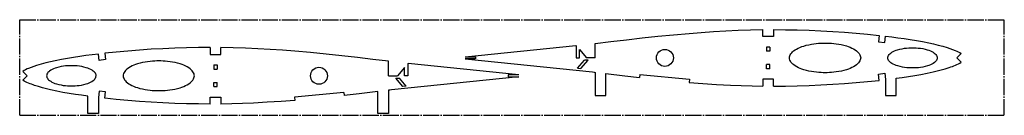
# Model space of a CAD drawing. Header units: millimetres. Extents: x 137 to 1067, y 425 to 515.
import ezdxf

# ---------------------------------------------------------------- set-up
doc = ezdxf.new("R2010")
doc.units = ezdxf.units.MM
doc.linetypes.add('SLD-Осевая', pattern=[19.05, 15.24, -1.27, 1.27, -1.27])
doc.linetypes.add('SLD-Сплошная', pattern=[0])

msp = doc.modelspace()

# ---------------------------------------------------------------- linework, layer by layer
at = {"color": 7, "linetype": 'SLD-Осевая'}
for p, q in [((137, 425.12), (137, 515.12)), ((137, 515.12), (1067, 515.12)), ((1067, 425.12), (1067, 515.12)), ((137, 425.12), (1067, 425.12))]:
    msp.add_line(p, q, dxfattribs=at)
at = {"color": 7, "linetype": 'SLD-Сплошная'}
for p, q in [((839.06, 499.23), (839.06, 505.79)), ((849.06, 505.84), (849.06, 499.23)), ((849.06, 499.23), (839.06, 499.23)), ((948.83, 500.35), (948.14, 494.39)), ((948.14, 494.39), (954.1, 493.69)), ((954.1, 493.69), (954.79, 499.65)), ((317.05, 488.96), (317.05, 482.35)), ((327.05, 482.35), (327.05, 488.91)), ((557.61, 480.19), (662.32, 490.88)), ((662.32, 490.88), (662.56, 490.6)), ((662.56, 490.6), (662.56, 479.19)), ((665.6, 487.07), (672.36, 479.19)), ((665.6, 479.19), (665.6, 487.07)), ((680.7, 479.19), (680.7, 492.81)), ((842.53, 489.42), (842.53, 485.45)), ((845.62, 489.42), (842.53, 489.42)), ((845.62, 485.45), (842.53, 485.45)), ((845.62, 489.42), (845.62, 485.45)), ((212.02, 476.82), (211.33, 482.77)), ((217.98, 477.51), (212.02, 476.82)), ((217.29, 483.47), (217.98, 477.51)), ((317.05, 482.35), (327.05, 482.35)), ((485.42, 462.31), (485.42, 475.93)), ((557.61, 480.19), (567.63, 480.19)), ((567.63, 478.18), (557.61, 478.18)), ((557.61, 478.18), (677.96, 465.89)), ((567.63, 480.19), (567.63, 478.18)), ((662.56, 479.19), (665.6, 479.19)), ((664, 469.45), (670.5, 477.01)), ((667.12, 469.24), (673.8, 477.01)), ((673.8, 477.01), (670.5, 477.01)), ((680.7, 479.19), (672.36, 479.19)), ((1022.06, 479.19), (1026.23, 483.34)), ((1022.06, 479.19), (1026.23, 475.03)), ((144.06, 462.31), (139.89, 466.46)), ((320.5, 472.54), (323.59, 472.54)), ((320.5, 472.54), (320.5, 468.57)), ((320.5, 468.57), (323.59, 468.57)), ((323.59, 472.54), (323.59, 468.57)), ((500.52, 470.19), (493.75, 462.31)), ((500.52, 462.31), (500.52, 470.19)), ((503.79, 474), (503.55, 473.72)), ((503.55, 473.72), (503.55, 462.31)), ((608.51, 463.31), (503.79, 474)), ((664, 469.45), (667.12, 469.24)), ((680.7, 465.56), (680.7, 443.78)), ((845.62, 472.93), (842.53, 472.93)), ((842.53, 468.95), (842.53, 472.93)), ((845.62, 468.95), (842.53, 468.95)), ((845.62, 468.95), (845.62, 472.93)), ((144.06, 462.31), (139.89, 458.15)), ((320.5, 456.05), (323.59, 456.05)), ((320.5, 452.07), (320.5, 456.05)), ((323.59, 452.07), (323.59, 456.05)), ((485.42, 462.31), (493.75, 462.31)), ((608.51, 461.3), (488.16, 449.02)), ((492.32, 460.14), (495.62, 460.14)), ((499, 452.36), (492.32, 460.14)), ((502.11, 452.57), (495.62, 460.14)), ((503.55, 462.31), (500.52, 462.31)), ((608.51, 463.31), (598.49, 463.31)), ((598.49, 463.31), (598.49, 461.3)), ((598.49, 461.3), (608.51, 461.3)), ((690.7, 443.78), (690.7, 464.36)), ((722.85, 463.55), (722.57, 460.66)), ((722.85, 463.55), (769.5, 459.05)), ((769.5, 459.05), (769.21, 456.06)), ((849.06, 459.14), (839.06, 459.14)), ((839.06, 459.14), (839.06, 452.58)), ((849.06, 452.53), (849.06, 459.14)), ((948.14, 463.98), (954.1, 464.68)), ((948.83, 458.02), (948.14, 463.98)), ((954.1, 464.68), (954.79, 458.72)), ((954.79, 458.72), (954.79, 443.78)), ((964.79, 443.78), (964.79, 459.99)), ((212.02, 447.8), (211.33, 441.84)), ((217.98, 447.11), (212.02, 447.8)), ((217.29, 441.15), (217.98, 447.11)), ((320.5, 452.07), (323.59, 452.07)), ((443.27, 446.67), (396.62, 442.17)), ((443.27, 446.67), (443.55, 443.78)), ((475.42, 426.9), (475.42, 447.48)), ((485.42, 448.68), (485.42, 426.9)), ((502.11, 452.57), (499, 452.36)), ((201.33, 426.9), (201.33, 443.11)), ((211.33, 441.84), (211.33, 426.9)), ((317.05, 435.66), (317.05, 442.26)), ((317.05, 442.26), (327.05, 442.26)), ((327.05, 442.26), (327.05, 435.7)), ((396.62, 442.17), (396.91, 439.18)), ((680.7, 443.78), (690.7, 443.78)), ((954.79, 443.78), (964.79, 443.78)), ((211.33, 426.9), (201.33, 426.9)), ((485.42, 426.9), (475.42, 426.9))]:
    msp.add_line(p, q, dxfattribs=at)
at = {"color": 7, "linetype": 'SLD-Сплошная', "flags": 128}
for points in [[(680.7, 492.81), (695.43, 494.58), (710.16, 496.31), (724.9, 497.97), (739.65, 499.54), (754.41, 501), (769.19, 502.31), (780.81, 503.22), (792.45, 504.02), (804.1, 504.69), (815.75, 505.22), (827.41, 505.59), (839.06, 505.79)], [(849.06, 505.84), (860.26, 505.75), (871.45, 505.54), (882.64, 505.19), (893.83, 504.72), (905.01, 504.11), (915.98, 503.38), (926.94, 502.51), (937.9, 501.5), (948.83, 500.35)], [(897.62, 493.18), (899.55, 493.16), (901.59, 493.09), (903.73, 492.96), (905.96, 492.76), (908.28, 492.48), (910.62, 492.11), (913, 491.66), (915.41, 491.09), (917.8, 490.42), (919.58, 489.82), (921.31, 489.16), (922.97, 488.43), (924.54, 487.63), (926, 486.76), (927.32, 485.82), (928.33, 484.97), (929.21, 484.08), (929.95, 483.16), (930.54, 482.2), (930.97, 481.23), (931.23, 480.24), (931.33, 479.24), (931.25, 478.24), (931, 477.25), (930.59, 476.27), (930.02, 475.32), (929.29, 474.39), (928.43, 473.5), (927.43, 472.65), (926.13, 471.71), (924.68, 470.83), (923.12, 470.02), (921.47, 469.29), (919.76, 468.62), (917.99, 468.02), (915.57, 467.33), (913.13, 466.75), (910.71, 466.28), (908.34, 465.91), (906.03, 465.62), (903.85, 465.42), (901.75, 465.29), (899.75, 465.21), (897.86, 465.19), (895.92, 465.21), (893.88, 465.28), (891.74, 465.41), (889.51, 465.61), (887.19, 465.89), (884.85, 466.26), (882.47, 466.72), (880.07, 467.28), (877.68, 467.96), (875.9, 468.55), (874.17, 469.21), (872.51, 469.94), (870.93, 470.74), (869.48, 471.61), (868.15, 472.55), (867.14, 473.4), (866.26, 474.29), (865.52, 475.21), (864.93, 476.17), (864.5, 477.14), (864.24, 478.13), (864.14, 479.13), (864.22, 480.13), (864.47, 481.12), (864.88, 482.1), (865.46, 483.05), (866.18, 483.98), (867.05, 484.87), (868.04, 485.72), (869.35, 486.66), (870.79, 487.54), (872.35, 488.35), (874, 489.09), (875.72, 489.75), (877.49, 490.35), (879.91, 491.05), (882.35, 491.62), (884.76, 492.09), (887.14, 492.47), (889.44, 492.75), (891.63, 492.95), (893.72, 493.08), (895.72, 493.16), (897.62, 493.18)], [(954.79, 499.65), (960.64, 498.92), (966.49, 498.15), (972.32, 497.34), (978.15, 496.47), (983.98, 495.53), (989.78, 494.51), (995.56, 493.36), (999.99, 492.38), (1004.4, 491.31), (1008.79, 490.13), (1013.14, 488.83), (1015.67, 488), (1018.19, 487.13), (1020.68, 486.21), (1022.14, 485.61), (1023.56, 484.95), (1024.93, 484.2), (1026.23, 483.34)], [(317.05, 488.96), (305.86, 488.87), (294.67, 488.66), (283.47, 488.31), (272.29, 487.84), (261.11, 487.24), (250.14, 486.51), (239.17, 485.64), (228.22, 484.63), (217.29, 483.47)], [(485.42, 475.93), (470.69, 477.7), (455.96, 479.43), (441.22, 481.09), (426.47, 482.66), (411.71, 484.12), (396.93, 485.43), (385.3, 486.35), (373.67, 487.14), (362.02, 487.81), (350.37, 488.34), (338.71, 488.71), (327.05, 488.91)], [(980.25, 488.72), (981.98, 488.7), (983.82, 488.61), (985.78, 488.46), (987.83, 488.21), (989.95, 487.87), (992.12, 487.42), (994.28, 486.83), (995.76, 486.34), (997.19, 485.78), (998.54, 485.16), (999.78, 484.46), (1000.9, 483.7), (1001.71, 483.02), (1002.39, 482.31), (1002.94, 481.56), (1003.34, 480.8), (1003.59, 480.01), (1003.68, 479.22), (1003.6, 478.43), (1003.37, 477.64), (1002.98, 476.87), (1002.44, 476.13), (1001.76, 475.41), (1000.96, 474.73), (999.86, 473.97), (998.62, 473.27), (997.28, 472.64), (995.86, 472.07), (994.39, 471.58), (992.24, 470.99), (990.08, 470.53), (987.96, 470.18), (985.91, 469.93), (983.96, 469.77), (982.12, 469.68), (980.39, 469.66), (978.66, 469.68), (976.82, 469.76), (974.86, 469.92), (972.81, 470.16), (970.69, 470.5), (968.52, 470.96), (966.36, 471.54), (964.88, 472.03), (963.45, 472.59), (962.1, 473.22), (960.86, 473.91), (959.74, 474.67), (958.93, 475.35), (958.25, 476.07), (957.7, 476.81), (957.3, 477.58), (957.05, 478.36), (956.96, 479.16), (957.04, 479.95), (957.27, 480.74), (957.66, 481.5), (958.2, 482.25), (958.88, 482.97), (959.68, 483.65), (960.78, 484.41), (962.02, 485.11), (963.36, 485.74), (964.78, 486.3), (966.25, 486.8), (968.4, 487.38), (970.56, 487.85), (972.68, 488.19), (974.73, 488.44), (976.68, 488.6), (978.52, 488.69), (980.25, 488.72)], [(211.33, 482.77), (205.48, 482.05), (199.63, 481.27), (193.79, 480.46), (187.96, 479.59), (182.14, 478.66), (176.34, 477.63), (170.56, 476.48), (166.12, 475.51), (161.71, 474.43), (157.33, 473.25), (152.98, 471.95), (150.45, 471.12), (147.93, 470.25), (145.43, 469.33), (143.98, 468.73), (142.56, 468.07), (141.19, 467.32), (139.89, 466.46)], [(268.5, 476.3), (266.57, 476.28), (264.53, 476.21), (262.39, 476.08), (260.16, 475.88), (257.84, 475.6), (255.5, 475.24), (253.12, 474.78), (250.71, 474.21), (248.32, 473.54), (246.54, 472.95), (244.81, 472.28), (243.15, 471.55), (241.58, 470.75), (240.12, 469.88), (238.8, 468.94), (237.79, 468.09), (236.91, 467.2), (236.17, 466.28), (235.58, 465.33), (235.15, 464.35), (234.88, 463.36), (234.79, 462.36), (234.87, 461.36), (235.11, 460.37), (235.53, 459.4), (236.1, 458.44), (236.83, 457.51), (237.69, 456.62), (238.69, 455.77), (239.99, 454.83), (241.44, 453.95), (242.99, 453.15), (244.64, 452.41), (246.36, 451.74), (248.13, 451.14), (250.55, 450.45), (252.99, 449.87), (255.41, 449.4), (257.78, 449.03), (260.09, 448.75), (262.27, 448.55), (264.37, 448.41), (266.37, 448.34), (268.26, 448.31), (270.2, 448.33), (272.24, 448.4), (274.37, 448.53), (276.61, 448.74), (278.92, 449.02), (281.26, 449.38), (283.65, 449.84), (286.05, 450.4), (288.44, 451.08), (290.22, 451.67), (291.95, 452.33), (293.61, 453.06), (295.18, 453.87), (296.64, 454.74), (297.97, 455.67), (298.98, 456.52), (299.86, 457.41), (300.6, 458.34), (301.19, 459.29), (301.62, 460.26), (301.88, 461.25), (301.97, 462.25), (301.9, 463.25), (301.65, 464.24), (301.24, 465.22), (300.66, 466.17), (299.94, 467.1), (299.07, 467.99), (298.08, 468.85), (296.77, 469.79), (295.33, 470.66), (293.77, 471.47), (292.12, 472.21), (290.4, 472.87), (288.63, 473.47), (286.21, 474.17), (283.77, 474.75), (281.35, 475.22), (278.98, 475.59), (276.68, 475.87), (274.49, 476.07), (272.4, 476.2), (270.4, 476.28), (268.5, 476.3)], [(964.79, 459.99), (970.67, 460.8), (976.55, 461.66), (982.41, 462.58), (988.26, 463.58), (994.09, 464.7), (999.89, 465.96), (1003.7, 466.88), (1007.49, 467.88), (1011.26, 468.97), (1014.99, 470.14), (1016.45, 470.63), (1017.91, 471.14), (1019.36, 471.66), (1020.8, 472.21), (1022.22, 472.8), (1023.61, 473.45), (1024.96, 474.19), (1026.23, 475.03)], [(185.87, 471.84), (184.14, 471.82), (182.29, 471.73), (180.34, 471.58), (178.29, 471.34), (176.16, 470.99), (174, 470.54), (171.84, 469.95), (170.36, 469.46), (168.93, 468.91), (167.58, 468.28), (166.34, 467.58), (165.22, 466.82), (164.41, 466.14), (163.73, 465.43), (163.18, 464.69), (162.77, 463.92), (162.53, 463.13), (162.44, 462.34), (162.52, 461.55), (162.75, 460.76), (163.14, 459.99), (163.68, 459.25), (164.36, 458.53), (165.16, 457.85), (166.26, 457.09), (167.5, 456.39), (168.84, 455.76), (170.26, 455.2), (171.73, 454.7), (173.88, 454.11), (176.04, 453.65), (178.16, 453.3), (180.2, 453.06), (182.16, 452.89), (184, 452.81), (185.73, 452.78), (187.46, 452.8), (189.3, 452.88), (191.26, 453.04), (193.31, 453.28), (195.43, 453.62), (197.6, 454.08), (199.76, 454.67), (201.24, 455.15), (202.67, 455.71), (204.02, 456.34), (205.26, 457.04), (206.38, 457.8), (207.19, 458.47), (207.87, 459.19), (208.42, 459.93), (208.82, 460.7), (209.07, 461.49), (209.16, 462.28), (209.08, 463.07), (208.85, 463.86), (208.46, 464.63), (207.92, 465.37), (207.24, 466.09), (206.44, 466.77), (205.34, 467.53), (204.1, 468.23), (202.76, 468.86), (201.34, 469.42), (199.87, 469.92), (197.72, 470.51), (195.56, 470.97), (193.44, 471.32), (191.39, 471.56), (189.44, 471.73), (187.6, 471.81), (185.87, 471.84)], [(677.96, 465.89), (679.49, 465.71), (680.7, 465.56)], [(201.33, 443.11), (195.45, 443.92), (189.57, 444.78), (183.71, 445.7), (177.86, 446.71), (172.03, 447.83), (166.23, 449.08), (162.42, 450), (158.63, 451), (154.86, 452.09), (151.12, 453.27), (149.66, 453.76), (148.21, 454.26), (146.76, 454.78), (145.32, 455.33), (143.9, 455.92), (142.51, 456.57), (141.16, 457.31), (139.89, 458.15)], [(690.7, 464.36), (708.54, 462.25), (722.57, 460.66)], [(769.21, 456.06), (782.23, 455.04), (795.26, 454.18), (808.3, 453.47), (818.56, 453.05), (828.81, 452.75), (839.06, 452.58)], [(849.06, 452.53), (860.26, 452.62), (871.45, 452.84), (882.64, 453.18), (893.83, 453.65), (905.01, 454.26), (915.98, 454.99), (926.94, 455.86), (937.9, 456.87), (948.83, 458.02)], [(475.42, 447.48), (457.58, 445.37), (443.55, 443.78)], [(488.16, 449.02), (486.63, 448.83), (485.42, 448.68)], [(317.05, 435.66), (305.86, 435.74), (294.67, 435.96), (283.47, 436.3), (272.29, 436.77), (261.11, 437.38), (250.14, 438.11), (239.17, 438.98), (228.22, 439.99), (217.29, 441.15)], [(396.91, 439.18), (383.89, 438.16), (370.86, 437.3), (357.81, 436.6), (347.56, 436.17), (337.31, 435.87), (327.05, 435.7)]]:
    msp.add_lwpolyline(points, dxfattribs=at)
at = {"color": 7, "linetype": 'SLD-Сплошная'}
for centre in [(746.44, 479.19), (419.68, 462.31)]:
    msp.add_circle(centre, 8, dxfattribs=at)

doc.saveas('drawing.dxf')
